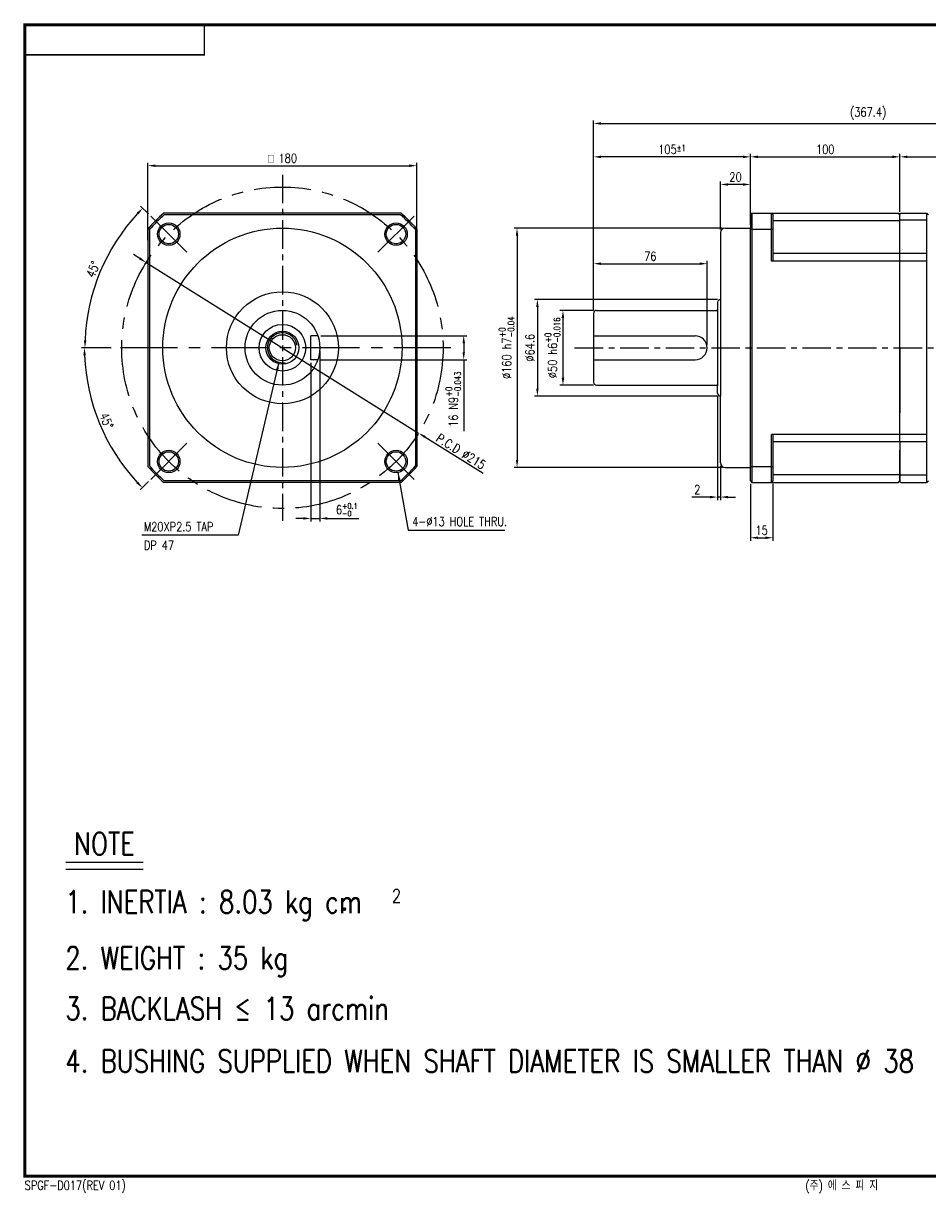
# Model space of a CAD drawing. Header units: inches. Extents: x 7 to 13571, y -3029 to 433.
# Tile 1 of 2: x 7 to 309, y 42 to 433. Entities that reach past the tile are written whole.
import ezdxf
from ezdxf.enums import TextEntityAlignment as Align

# ---------------------------------------------------------------- set-up
doc = ezdxf.new("R2010")
doc.units = ezdxf.units.IN
doc.header["$LTSCALE"] = 0.3
doc.linetypes.add('CENTER', pattern=[50.8, 31.75, -6.35, 6.35, -6.35])
for name, color, linetype in [('3', 3, 'Continuous'), ('7_ALL_FEATURES', 7, 'Continuous'), ('CENTER', 1, 'CENTER'), ('DIM', 3, 'Continuous'), ('M2', 9, 'Continuous'), ('OBJ', 7, 'Continuous')]:
    doc.layers.add(name, color=color, linetype=linetype)
doc.styles.add('HBRDS', font='SIMPLEX', dxfattribs={"width": 0.8, "height": 3, "bigfont": 'HBRDS'})
doc.styles.add('WHGTXT', font='simplex.shx', dxfattribs={"width": 0.8, "height": 3, "bigfont": 'whgtxt.shx'})
doc.styles.add('WHTMTXT', font='ROMANT.shx', dxfattribs={"width": 0.8, "height": 5, "bigfont": 'WHTMTXT.shx'})
doc.dimstyles.new('WHGTXT', dxfattribs={"dimtxt": 3, "dimasz": 2.5, "dimexe": 1, "dimexo": 1, "dimgap": 0.8, "dimtad": 1, "dimdsep": 46, "dimtxsty": 'WHGTXT', "dimcen": 0, "dimclrd": 3, "dimclre": 3, "dimclrt": 3, "dimazin": 2, "dimtfac": 1, "dimtmove": 0, "dimatfit": 3, "dimfxl": 0, "dimtolj": 1, "dimtzin": 0, "dimarcsym": 0})
doc.dimstyles.new('WHGTXT$0', dxfattribs={"dimtxt": 3, "dimasz": 2.5, "dimexe": 1, "dimexo": 1, "dimgap": 1, "dimtad": 1, "dimdec": 4, "dimdsep": 46, "dimtxsty": 'WHGTXT', "dimcen": 0, "dimclrd": 3, "dimclre": 3, "dimclrt": 3, "dimadec": 0, "dimazin": 0, "dimtfac": 1, "dimtdec": 4, "dimtmove": 0, "dimatfit": 3, "dimfxl": 0, "dimtvp": 1, "dimtolj": 1, "dimtzin": 0, "dimlwd": -1, "dimlwe": -1, "dimarcsym": 0})
doc.dimstyles.new('WHGTXT$2', dxfattribs={"dimtxt": 3, "dimasz": 2.5, "dimexe": 1, "dimexo": 1, "dimgap": 1, "dimtad": 1, "dimdec": 4, "dimdsep": 46, "dimtxsty": 'WHGTXT', "dimcen": 0, "dimclrd": 3, "dimclre": 3, "dimclrt": 3, "dimadec": 0, "dimazin": 0, "dimtfac": 1, "dimtdec": 4, "dimtmove": 0, "dimatfit": 3, "dimfxl": 0, "dimtvp": 1, "dimtolj": 1, "dimtzin": 0, "dimlwd": -1, "dimlwe": -1, "dimarcsym": 0})

# ---------------------------------------------------------------- blocks, each defined once
blk = doc.blocks.new('*D216')
at = {"color": 3}
for p, q in [((240.02, 364.12), (240.02, 380.22)), ((250.02, 365.62), (250.02, 380.22)), ((247.52, 379.22), (242.52, 379.22))]:
    blk.add_line(p, q, dxfattribs=at)
for points in [[(242.52, 379.63), (242.52, 378.8), (240.02, 379.22)], [(247.52, 379.63), (247.52, 378.8), (250.02, 379.22)]]:
    blk.add_solid(points, dxfattribs=at)
at = {"layer": 'Defpoints', "color": 0}
for p in [(240.02, 379.22), (250.02, 364.62), (240.02, 363.12)]:
    blk.add_point(p, dxfattribs=at)
at = {"color": 3, "insert": (245.02, 381.72), "char_height": 3, "attachment_point": 5, "style": 'WHGTXT'}
blk.add_mtext('\\A1;20', dxfattribs=at)
blk = doc.blocks.new('*D217')
at = {"color": 3}
for p, q in [((197.52, 337.12), (197.52, 389.46)), ((247.52, 388.46), (200.02, 388.46)), ((250.02, 370.12), (250.02, 389.46))]:
    blk.add_line(p, q, dxfattribs=at)
for points in [[(200.02, 388.88), (200.02, 388.04), (197.52, 388.46)], [(247.52, 388.88), (247.52, 388.04), (250.02, 388.46)]]:
    blk.add_solid(points, dxfattribs=at)
at = {"layer": 'Defpoints', "color": 0}
for p in [(197.52, 388.46), (250.02, 369.12), (197.52, 336.12)]:
    blk.add_point(p, dxfattribs=at)
at = {"color": 3, "insert": (223.77, 390.96), "char_height": 3, "attachment_point": 5, "style": 'WHGTXT'}
blk.add_mtext('\\A2;105{\\H2.100000;±1}', dxfattribs=at)
blk = doc.blocks.new('*D218')
at = {"color": 3}
for p, q in [((250.02, 370.12), (250.02, 389.46)), ((252.52, 388.46), (297.52, 388.46)), ((300.02, 370.12), (300.02, 389.46))]:
    blk.add_line(p, q, dxfattribs=at)
for points in [[(252.52, 388.88), (252.52, 388.04), (250.02, 388.46)], [(297.52, 388.88), (297.52, 388.04), (300.02, 388.46)]]:
    blk.add_solid(points, dxfattribs=at)
at = {"layer": 'Defpoints', "color": 0}
for p in [(300.02, 388.46), (250.02, 369.12), (300.02, 369.12)]:
    blk.add_point(p, dxfattribs=at)
at = {"color": 3, "insert": (275.02, 390.96), "char_height": 3, "attachment_point": 5, "style": 'WHGTXT'}
blk.add_mtext('\\A1;100', dxfattribs=at)
blk = doc.blocks.new('*D219')
at = {"color": 3}
for p, q in [((197.52, 337.12), (197.52, 353.73)), ((200.02, 352.73), (233.02, 352.73)), ((235.52, 325.62), (235.52, 353.73))]:
    blk.add_line(p, q, dxfattribs=at)
for points in [[(200.02, 353.15), (200.02, 352.32), (197.52, 352.73)], [(233.02, 353.15), (233.02, 352.32), (235.52, 352.73)]]:
    blk.add_solid(points, dxfattribs=at)
at = {"layer": 'Defpoints', "color": 0}
for p in [(235.52, 352.73), (197.52, 336.12), (235.52, 324.62)]:
    blk.add_point(p, dxfattribs=at)
at = {"color": 3, "insert": (216.52, 355.23), "char_height": 3, "attachment_point": 5, "style": 'WHGTXT'}
blk.add_mtext('\\A1;76', dxfattribs=at)
blk = doc.blocks.new('*D220')
at = {"color": 3}
for p, q in [((300.02, 370.37), (300.02, 389.46)), ((302.52, 388.46), (334.22, 388.46)), ((336.72, 361.12), (336.72, 389.46))]:
    blk.add_line(p, q, dxfattribs=at)
for points in [[(302.52, 388.88), (302.52, 388.04), (300.02, 388.46)], [(334.22, 388.88), (334.22, 388.04), (336.72, 388.46)]]:
    blk.add_solid(points, dxfattribs=at)
at = {"layer": 'Defpoints', "color": 0}
for p in [(336.72, 388.46), (300.02, 369.37), (336.72, 360.12)]:
    blk.add_point(p, dxfattribs=at)
at = {"color": 3, "insert": (318.37, 390.96), "char_height": 3, "attachment_point": 5, "style": 'WHGTXT'}
blk.add_mtext('\\A1;73.4', dxfattribs=at)
blk = doc.blocks.new('*D223')
at = {"color": 3}
for p, q in [((48.47, 360.62), (48.47, 386.5)), ((50.97, 385.5), (135.97, 385.5)), ((138.47, 360.62), (138.47, 386.5))]:
    blk.add_line(p, q, dxfattribs=at)
for points in [[(50.97, 385.92), (50.97, 385.08), (48.47, 385.5)], [(135.97, 385.92), (135.97, 385.08), (138.47, 385.5)]]:
    blk.add_solid(points, dxfattribs=at)
at = {"layer": 'Defpoints', "color": 0}
for p in [(138.47, 385.5), (48.47, 359.62), (138.47, 359.62)]:
    blk.add_point(p, dxfattribs=at)
at = {"color": 3, "insert": (93.47, 388), "char_height": 3, "attachment_point": 5, "style": 'WHGTXT'}
blk.add_mtext('\\A1;{\\Famgdt;o} 180', dxfattribs=at)
blk = doc.blocks.new('*D224')
at = {"color": 3, "lineweight": -2}
for p, q in [((105.97, 323.62), (105.97, 266.55)), ((102.97, 319.62), (102.97, 266.55)), ((100.47, 267.55), (97.97, 267.55)), ((102.97, 267.55), (105.97, 267.55)), ((108.47, 267.55), (119.04, 267.55))]:
    blk.add_line(p, q, dxfattribs=at)
at = {"color": 3}
for points in [[(100.47, 267.97), (100.47, 267.14), (102.97, 267.55)], [(108.47, 267.97), (108.47, 267.14), (105.97, 267.55)]]:
    blk.add_solid(points, dxfattribs=at)
at = {"layer": 'Defpoints', "color": 0}
for p in [(105.97, 324.62), (102.97, 320.62), (105.97, 267.55)]:
    blk.add_point(p, dxfattribs=at)
at = {"color": 3, "insert": (115, 270.45), "char_height": 3, "attachment_point": 5, "style": 'WHGTXT'}
blk.add_mtext('\\A1;6{\\H1.800000;\\S+0.1^ -0;}', dxfattribs=at)
blk = doc.blocks.new('*D225')
at = {"color": 3, "lineweight": -2}
for p, q in [((45.78, 354.45), (43.66, 355.78)), ((47.9, 353.12), (139.04, 296.11)), ((160.67, 282.57), (141.16, 294.78))]:
    blk.add_line(p, q, dxfattribs=at)
at = {"color": 3}
for points in [[(46, 354.8), (45.56, 354.1), (47.9, 353.12)], [(141.38, 295.14), (140.94, 294.43), (139.04, 296.11)]]:
    blk.add_solid(points, dxfattribs=at)
at = {"layer": 'Defpoints', "color": 0}
for p in [(47.9, 353.12), (139.04, 296.11)]:
    blk.add_point(p, dxfattribs=at)
at = {"color": 3, "insert": (153.19, 289.96), "char_height": 3, "attachment_point": 5, "rotation": 327.9694, "style": 'WHGTXT'}
blk.add_mtext('\\A2;P.C.D ∅215', dxfattribs=at)
blk = doc.blocks.new('*D227')
at = {"color": 3}
for p, q in [((197.52, 337.12), (186.3, 337.12)), ((187.3, 334.62), (187.3, 314.62)), ((197.52, 312.12), (186.3, 312.12))]:
    blk.add_line(p, q, dxfattribs=at)
for points in [[(186.88, 334.62), (187.72, 334.62), (187.3, 337.12)], [(186.88, 314.62), (187.72, 314.62), (187.3, 312.12)]]:
    blk.add_solid(points, dxfattribs=at)
at = {"layer": 'Defpoints', "color": 0}
for p in [(198.52, 337.12), (187.3, 312.12), (198.52, 312.12)]:
    blk.add_point(p, dxfattribs=at)
at = {"color": 3, "insert": (183.81, 324.62), "char_height": 3, "attachment_point": 5, "rotation": 90, "style": 'WHGTXT'}
blk.add_mtext('\\A1;%%c50 h6{}{\\H0.71x;\\C3;\\S+0^ -0.016;}', dxfattribs=at)
blk = doc.blocks.new('*D228')
at = {"color": 3}
for p, q in [((197.52, 337.12), (197.52, 400.63)), ((200.02, 399.63), (378.72, 399.63)), ((381.22, 370.62), (381.22, 400.63))]:
    blk.add_line(p, q, dxfattribs=at)
for points in [[(200.02, 400.04), (200.02, 399.21), (197.52, 399.63)], [(378.72, 400.04), (378.72, 399.21), (381.22, 399.63)]]:
    blk.add_solid(points, dxfattribs=at)
at = {"layer": 'Defpoints', "color": 0}
for p in [(381.22, 399.63), (381.22, 369.62), (197.52, 336.12)]:
    blk.add_point(p, dxfattribs=at)
at = {"color": 3, "insert": (289.37, 402.91), "char_height": 3, "attachment_point": 5, "style": 'WHGTXT'}
blk.add_mtext('\\A1;(367.4)', dxfattribs=at)
blk = doc.blocks.new('A2')
at = {"layer": 'M2'}
for points, const_width in [([(553, 66), (553, 0), (0, 0), (0, 385), (553, 385), (553, 66)], 1), ([(0, 375), (60, 375), (60, 385)], 0.5)]:
    blk.add_lwpolyline(points, dxfattribs=dict(at, const_width=const_width))
at = {"layer": 'M2', "width": 0.8}
for s, style, p in [('SPGF-D017(REV 01)', 'HBRDS', (-0.07, -4.51)), ('(주) 에 스 피 지', 'WHTMTXT', (261.05, -4.66))]:
    blk.add_text(s, height=3, dxfattribs=dict(at, style=style)).set_placement(p)
blk = doc.blocks.new('*D211')
at = {"layer": '3', "color": 3}
for p, q in [((48.7, 369.39), (46.06, 372.02)), ((36.17, 324.62), (26.43, 324.62))]:
    blk.add_line(p, q, dxfattribs=at)
blk.add_arc((93.47, 324.62), 66.04, 137.169, 177.831, dxfattribs=at)
for points in [[(44.74, 369.8), (45.34, 369.23), (46.77, 371.32)], [(27.89, 327.11), (27.06, 327.12), (27.43, 324.62)]]:
    blk.add_solid(points, dxfattribs=at)
at = {"layer": 'Defpoints', "color": 0}
for p in [(49.41, 368.68), (36.27, 357.64), (61.52, 356.57), (37.17, 324.62), (149.77, 324.62)]:
    blk.add_point(p, dxfattribs=at)
at = {"layer": '3', "color": 3, "insert": (30.14, 350.85), "char_height": 3, "attachment_point": 5, "rotation": 67.5, "style": 'WHGTXT'}
blk.add_mtext('\\A1;45°', dxfattribs=at)
blk = doc.blocks.new('*D212')
at = {"layer": '3', "color": 3}
for p, q in [((36.17, 324.62), (26.26, 324.62)), ((48.7, 279.85), (45.94, 277.09))]:
    blk.add_line(p, q, dxfattribs=at)
blk.add_arc((93.47, 324.62), 66.21, 182.1634, 222.8366, dxfattribs=at)
for points in [[(26.89, 322.11), (27.72, 322.12), (27.26, 324.62)], [(45.22, 279.89), (44.62, 279.31), (46.65, 277.8)]]:
    blk.add_solid(points, dxfattribs=at)
at = {"layer": 'Defpoints', "color": 0}
for p in [(37.17, 324.62), (149.77, 324.62), (29.51, 307.48), (61.52, 292.66), (49.41, 280.55)]:
    blk.add_point(p, dxfattribs=at)
at = {"layer": '3', "color": 3, "insert": (34.61, 300.23), "char_height": 3, "attachment_point": 5, "rotation": 292.5, "style": 'WHGTXT'}
blk.add_mtext('\\A1;45°', dxfattribs=at)
blk = doc.blocks.new('*D214')
at = {"layer": '3', "color": 3}
for p, q in [((106.31, 328.62), (155.11, 328.62)), ((154.11, 326.12), (154.11, 323.12)), ((106.31, 320.62), (155.11, 320.62)), ((154.11, 320.62), (154.11, 296.73))]:
    blk.add_line(p, q, dxfattribs=at)
for points in [[(153.7, 326.12), (154.53, 326.12), (154.11, 328.62)], [(153.7, 323.12), (154.53, 323.12), (154.11, 320.62)]]:
    blk.add_solid(points, dxfattribs=at)
at = {"layer": 'Defpoints', "color": 0}
for p in [(105.31, 328.62), (105.31, 320.62), (154.11, 320.62)]:
    blk.add_point(p, dxfattribs=at)
at = {"layer": '3', "color": 3, "insert": (150.63, 307.42), "char_height": 3, "attachment_point": 5, "rotation": 90, "style": 'WHGTXT'}
blk.add_mtext('\\A1;16 N9{}{\\H0.71x;\\C3;\\S+0^ -0.043;}', dxfattribs=at)
blk = doc.blocks.new('*D215')
at = {"layer": '3', "color": 3}
for p, q in [((240.52, 364.62), (170.95, 364.62)), ((171.95, 362.12), (171.95, 287.12)), ((240.52, 284.62), (170.95, 284.62))]:
    blk.add_line(p, q, dxfattribs=at)
for points in [[(171.53, 362.12), (172.36, 362.12), (171.95, 364.62)], [(171.53, 287.12), (172.36, 287.12), (171.95, 284.62)]]:
    blk.add_solid(points, dxfattribs=at)
at = {"layer": 'Defpoints', "color": 0}
for p in [(241.52, 364.62), (171.95, 284.62), (241.52, 284.62)]:
    blk.add_point(p, dxfattribs=at)
at = {"layer": '3', "color": 3, "insert": (168.46, 324.62), "char_height": 3, "attachment_point": 5, "rotation": 90, "style": 'WHGTXT'}
blk.add_mtext('\\A1;%%c160 h7{}{\\H0.71x;\\C3;\\S+0^ -0.04;}', dxfattribs=at)
blk = doc.blocks.new('*D233')
at = {"color": 3}
for p, q in [((239.02, 340.77), (177.75, 340.77)), ((178.75, 338.27), (178.75, 310.97)), ((239.02, 308.47), (177.75, 308.47))]:
    blk.add_line(p, q, dxfattribs=at)
for points in [[(178.34, 338.27), (179.17, 338.27), (178.75, 340.77)], [(178.34, 310.97), (179.17, 310.97), (178.75, 308.47)]]:
    blk.add_solid(points, dxfattribs=at)
at = {"layer": 'Defpoints', "color": 0}
for p in [(240.02, 340.77), (178.75, 308.47), (240.02, 308.47)]:
    blk.add_point(p, dxfattribs=at)
at = {"color": 3, "insert": (176.25, 324.62), "char_height": 3, "attachment_point": 5, "rotation": 90, "style": 'WHGTXT'}
blk.add_mtext('\\A1;%%c64.6', dxfattribs=at)
blk = doc.blocks.new('*D234')
at = {"color": 3}
for p, q in [((239.02, 308.47), (239.02, 273.69)), ((240.02, 285.12), (240.02, 273.69)), ((236.52, 274.69), (230.42, 274.69)), ((240.02, 274.69), (239.02, 274.69)), ((242.52, 274.69), (245.02, 274.69))]:
    blk.add_line(p, q, dxfattribs=at)
for points in [[(236.52, 275.11), (236.52, 274.28), (239.02, 274.69)], [(242.52, 275.11), (242.52, 274.28), (240.02, 274.69)]]:
    blk.add_solid(points, dxfattribs=at)
at = {"layer": 'Defpoints', "color": 0}
for p in [(239.02, 309.47), (240.02, 286.12), (240.02, 274.69)]:
    blk.add_point(p, dxfattribs=at)
at = {"color": 3, "insert": (232.22, 277.19), "char_height": 3, "attachment_point": 5, "style": 'WHGTXT'}
blk.add_mtext('\\A1;2', dxfattribs=at)
blk = doc.blocks.new('*D235')
at = {"color": 3}
for p, q in [((250.02, 279.12), (250.02, 260.09)), ((257.52, 279.12), (257.52, 260.09)), ((252.52, 261.09), (255.02, 261.09))]:
    blk.add_line(p, q, dxfattribs=at)
for points in [[(252.52, 261.51), (252.52, 260.67), (250.02, 261.09)], [(255.02, 261.51), (255.02, 260.67), (257.52, 261.09)]]:
    blk.add_solid(points, dxfattribs=at)
at = {"layer": 'Defpoints', "color": 0}
for p in [(250.02, 280.12), (257.52, 280.12), (257.52, 261.09)]:
    blk.add_point(p, dxfattribs=at)
at = {"color": 3, "insert": (253.77, 263.59), "char_height": 3, "attachment_point": 5, "style": 'WHGTXT'}
blk.add_mtext('\\A1;15', dxfattribs=at)

msp = doc.modelspace()

# ---------------------------------------------------------------- linework, layer by layer
for p, q in [((250.522667, 369.616016), (250.522667, 279.616016)), ((257.022667, 353.616016), (257.022667, 369.616016)), ((250.022667, 364.302286), (257.522667, 364.302286)), ((309.022667, 367.239367), (300.022667, 367.239367)), ((309.022667, 356.116016), (300.022667, 356.116016)), ((257.022667, 279.616016), (257.022667, 295.616016)), ((250.022667, 284.929747), (257.522667, 284.929747)), ((309.022667, 281.992666), (300.022667, 281.992666))]:
    msp.add_line(p, q)
for radius in [12.5, 7.809401, 5.5, 4.375]:
    msp.add_circle((93.46921, 324.616016), radius)
for start, end in [(131.40962211, 138.59037789), (41.40962211, 48.59037789), (221.40962211, 228.59037789), (311.40962211, 318.59037789)]:
    msp.add_arc((93.46921, 324.616016), 60, start, end)
at = {"layer": '3'}
for p, q in [((132.966045, 369.116016), (53.972375, 369.116016)), ((309.022667, 279.616016), (309.022667, 369.616016)), ((48.96921, 364.112852), (48.96921, 285.119181)), ((137.96921, 364.112852), (137.96921, 285.119181)), ((300.022667, 367.116016), (257.522667, 367.116016)), ((300.022667, 356.116016), (257.522667, 356.116016)), ((309.022667, 293.116016), (257.522667, 293.116016)), ((300.022667, 282.116016), (257.522667, 282.116016)), ((132.966045, 280.116016), (53.972375, 280.116016)), ((20.998839, 152.613841), (46.875297, 152.613841)), ((20.998839, 150.321805), (46.875297, 150.321805))]:
    msp.add_line(p, q, dxfattribs=at)
at = {"layer": '3', "ltscale": 25.4}
msp.add_line((299.522667, 369.616016), (300.022667, 369.116016), dxfattribs=at)
at = {"layer": '3'}
for centre in [(55.46222, 362.623006), (131.476199, 362.623006), (55.46222, 286.609027), (131.476199, 286.609027)]:
    msp.add_circle(centre, 3.75, dxfattribs=at)
for radius, start, end in [(59.5, 131.59127714, 138.40872286), (59.5, 41.59127714, 48.40872286), (5, 9.29608322, 281.19380525), (59.5, 221.59127714, 228.40872286), (59.5, 311.59127714, 318.40872286)]:
    msp.add_arc((93.46921, 324.616016), radius, start, end, dxfattribs=at)
at = {"layer": '7_ALL_FEATURES', "color": 7, "linetype": 'Continuous'}
for p, q in [((309.022667, 369.616016), (309.522667, 369.116016)), ((309.022667, 279.616016), (309.522667, 280.116016))]:
    msp.add_line(p, q, dxfattribs=at)
at = {"layer": 'CENTER'}
for p, q in [((93.46921, 382.484855), (93.46921, 266.747177)), ((191.214075, 324.616016), (385.173809, 324.616016))]:
    msp.add_line(p, q, dxfattribs=at)
at = {"layer": 'CENTER', "ltscale": 2}
for p, q in [((61.518001, 356.567225), (49.40644, 368.678786)), ((125.420419, 356.567225), (137.53198, 368.678786)), ((149.77259, 324.616016), (37.16583, 324.616016)), ((61.518001, 292.664807), (49.40644, 280.553246)), ((125.420419, 292.664807), (137.53198, 280.553246))]:
    msp.add_line(p, q, dxfattribs=at)
msp.add_circle((93.46921, 324.616016), 53.75, dxfattribs=at)
at = {"layer": 'OBJ', "ltscale": 25.4}
for p, q in [((133.15548, 369.616016), (53.78294, 369.616016)), ((250.022667, 369.116016), (250.522667, 369.616016)), ((250.022667, 369.116016), (250.022667, 364.616016)), ((250.522667, 369.616016), (299.522667, 369.616016)), ((257.022667, 369.616016), (257.522667, 369.116016)), ((257.022667, 369.616016), (299.522667, 369.616016)), ((257.522667, 369.116016), (257.522667, 353.616016)), ((299.522667, 369.616016), (300.022667, 369.116016)), ((300.022667, 369.116016), (299.522667, 369.616016)), ((300.022667, 369.366016), (300.272667, 369.616016)), ((300.022667, 324.616016), (300.022667, 369.366016)), ((300.022667, 293.116016), (300.022667, 369.116016)), ((300.272667, 369.616016), (309.022667, 369.616016)), ((48.46921, 364.302286), (48.46921, 284.929747)), ((138.46921, 364.302286), (138.46921, 284.929747)), ((241.522667, 364.616016), (250.022667, 364.616016)), ((250.022667, 280.116016), (250.022667, 364.616016)), ((240.022667, 363.116016), (240.022667, 308.466016)), ((309.022667, 353.616016), (257.022667, 353.616016)), ((198.522667, 337.116016), (238.772667, 337.116016)), ((239.022667, 339.766016), (239.022667, 311.866016)), ((197.522667, 336.116016), (197.522667, 313.116016)), ((105.311929, 328.616016), (102.96921, 328.616016)), ((102.96921, 320.616016), (102.96921, 328.616016)), ((197.522667, 328.616016), (231.522667, 328.616016)), ((300.022667, 324.616016), (300.022667, 302.843634)), ((105.311929, 320.616016), (102.96921, 320.616016)), ((197.522667, 320.616016), (231.522667, 320.616016)), ((198.522667, 312.116016), (238.772667, 312.116016)), ((239.022667, 309.466016), (239.022667, 311.866016)), ((240.022667, 286.116016), (240.022667, 308.466016)), ((309.022667, 295.616016), (257.022667, 295.616016)), ((257.522667, 295.616016), (257.522667, 280.116016)), ((300.022667, 293.116016), (300.022667, 279.866016)), ((300.022667, 280.116016), (300.022667, 290.359548)), ((300.022667, 280.116016), (300.022667, 290.359548)), ((241.522667, 284.616016), (250.022667, 284.616016)), ((133.15548, 279.616016), (53.78294, 279.616016)), ((250.022667, 280.116016), (250.522667, 279.616016)), ((250.522667, 279.616016), (299.522667, 279.616016)), ((257.522667, 280.116016), (257.022667, 279.616016)), ((257.022667, 279.616016), (299.522667, 279.616016)), ((299.522667, 279.616016), (300.022667, 280.116016)), ((299.522667, 279.616016), (300.022667, 280.116016)), ((300.022667, 279.866016), (300.272667, 279.616016)), ((300.272667, 279.616016), (309.022667, 279.616016))]:
    msp.add_line(p, q, dxfattribs=at)
for centre, radius in [((55.46222, 362.623006), 3.25), ((93.46921, 324.616016), 40), ((131.476199, 362.623006), 3.25), ((93.46921, 324.616016), 18.723314), ((55.46222, 286.609027), 3.25), ((131.476199, 286.609027), 3.25)]:
    msp.add_circle(centre, radius, dxfattribs=at)
for centre, radius, start, end in [((241.522667, 363.116016), 1.5, 90, 180), ((240.022667, 339.766016), 1, 90, 180), ((198.522667, 336.116016), 1, 90, 180), ((238.772667, 337.366016), 0.25, 270, 0), ((231.522667, 324.616016), 4, 270, 90), ((198.522667, 313.116016), 1, 180, 270), ((238.772667, 311.866016), 0.25, 360, 90), ((240.022667, 309.466016), 1, 180, 270), ((241.522667, 286.116016), 1.5, 180, 270)]:
    msp.add_arc(centre, radius, start, end, dxfattribs=at)

# ---------------------------------------------------------------- block references
at = {"layer": '3'}
msp.add_blockref('A2', (7.330509, 47.58484), dxfattribs=at)

# ---------------------------------------------------------------- texts
at = {"layer": 'DIM', "color": 3, "style": 'WHGTXT', "width": 0.8}
for s, p in [('M20XP2.5 TAP', (47.13357, 263.291531)), ('4-%%C13 HOLE THRU.', (136.862443, 265.021745)), ('DP 47', (47.13357, 257.106871))]:
    msp.add_text(s, height=3, dxfattribs=at).set_placement(p)
at = {"layer": 'OBJ', "ltscale": 25.4, "style": 'WHGTXT', "width": 0.8}
for s, height, p in [('NOTE', 7.5, (23.805718, 158.769918)), ('1. INERTIA : 8.03 kg cm', 7.5, (20.840185, 139.359294)), ('2', 4.5, (130.070851, 141.361613)), ('.', 7.5, (112.974612, 140.330833)), ('2. WEIGHT : 35 kg', 7.5, (20.840185, 120.609397)), ('3. BACKLASH ≤ 13 arcmin', 7.5, (20.840185, 103.677459)), ('4. BUSHING SUPPLIED WHEN SHAFT DIAMETER IS SMALLER THAN %%C 38', 7.5, (20.840185, 86.100495))]:
    msp.add_text(s, height=height, dxfattribs=at).set_placement(p, align=Align.MIDDLE_LEFT)

# ---------------------------------------------------------------- dimensions: what is measured, and where the dimension line sits
for base, p1, p2, dimstyle, override, picture, middle in [((381.222667, 399.625603), (197.522667, 336.116016), (381.222667, 369.616016), 'WHGTXT$0', {"dimlfac": 2, "dimpost": '(<>)'}, '*D228', (289.372667, 399.625603)), ((197.522667, 388.458822), (250.022667, 369.116016), (197.522667, 336.116016), 'WHGTXT$0', {"dimlfac": 2, "dimtol": 1, "dimtp": 1, "dimtm": 1, "dimtfac": 0.7, "dimtolj": 2, "dimtzin": 8}, '*D217', (223.772667, 388.458822)), ((240.022667, 379.217675), (250.022667, 364.616016), (240.022667, 363.116016), 'WHGTXT$0', {"dimlfac": 2}, '*D216', (245.022667, 379.217675)), ((235.522667, 352.732794), (197.522667, 336.116016), (235.522667, 324.616016), 'WHGTXT$0', {"dimlfac": 2}, '*D219', (216.522667, 352.732794)), ((105.96921, 267.551745), (102.96921, 320.616016), (105.96921, 324.616016), 'WHGTXT', {"dimtxt": 3, "dimgap": 0.8, "dimlfac": 2, "dimtol": 1, "dimlim": 0, "dimtp": 0.1, "dimtm": 1e-09, "dimtfac": 0.6, "dimtzin": 8}, '*D224', (115.003496, 267.551745)), ((240.022667, 274.694366), (239.022667, 309.466016), (240.022667, 286.116016), 'WHGTXT$0', {"dimlfac": 2}, '*D234', (232.222667, 274.694366))]:
    dim = msp.add_linear_dim(base=base, p1=p1, p2=p2, dimstyle=dimstyle, override=override)
    dim.commit()
    dim.dimension.update_dxf_attribs({"geometry": picture, "text_midpoint": middle, "dimtype": 160})
dim = msp.add_linear_dim(base=(138.46921, 385.498587), p1=(48.46921, 359.616016), p2=(138.46921, 359.616016), text='{\\Famgdt;o} <>', dimstyle='WHGTXT$0', override={"dimlfac": 2})
dim.commit()
dim.dimension.update_dxf_attribs({"geometry": '*D223', "text_midpoint": (93.46921, 385.498587), "dimtype": 160})
for base, p1, p2, picture, middle in [((300.022667, 388.458822), (250.022667, 369.116016), (300.022667, 369.116016), '*D218', (275.022667, 390.958822)), ((336.722667, 388.458822), (300.022667, 369.366016), (336.722667, 360.116016), '*D220', (318.372667, 390.958822)), ((257.522667, 261.089371), (250.022667, 280.116016), (257.522667, 280.116016), '*D235', (253.772667, 263.589371))]:
    dim = msp.add_linear_dim(base=base, p1=p1, p2=p2, dimstyle='WHGTXT$0', override={"dimlfac": 2})
    dim.commit()
    dim.dimension.update_dxf_attribs({"geometry": picture, "text_midpoint": middle})
dim = msp.add_diameter_dim_2p(p1=(47.901825, 353.123487), p2=(139.036595, 296.108545), text='P.C.D <>', dimstyle='WHGTXT', override={"dimlfac": 2, "dimtp": 0.2, "dimtm": 0.2, "dimtfac": 0.6, "dimtolj": 2, "dimtzin": 8})
dim.commit()
dim.dimension.update_dxf_attribs({"geometry": '*D225', "text_midpoint": (153.193954, 289.964557)})
dim = msp.add_linear_dim(base=(178.75454, 308.466016), p1=(240.022667, 340.766016), p2=(240.022667, 308.466016), angle=90, text='%%c<>', dimstyle='WHGTXT$0', override={"dimlfac": 2})
dim.commit()
dim.dimension.update_dxf_attribs({"geometry": '*D233', "text_midpoint": (176.25454, 324.616016)})
dim = msp.add_linear_dim(base=(187.298854, 312.116016), p1=(198.522667, 337.116016), p2=(198.522667, 312.116016), angle=90, text='%%c<> h6{}{\\H0.71x;\\C3;\\S+0^ -0.016;}', dimstyle='WHGTXT$0', override={"dimlfac": 2, "dimtp": 1e-09, "dimtm": 0.016, "dimtfac": 0.7, "dimtdec": 3, "dimtzin": 8})
dim.commit()
dim.dimension.update_dxf_attribs({"geometry": '*D227', "text_midpoint": (187.298854, 324.616016), "dimtype": 160})
at = {"layer": '3'}
for base, line1, line2, picture, middle in [((36.274229, 357.637554), ((149.77259, 324.616016), (37.16583, 324.616016)), ((61.518001, 356.567225), (49.40644, 368.678786)), '*D211', (30.143666, 350.846315)), ((29.511915, 307.478711), ((61.518001, 292.664807), (49.40644, 280.553246)), ((149.77259, 324.616016), (37.16583, 324.616016)), '*D212', (34.605644, 300.233929))]:
    dim = msp.add_angular_dim_2l(base=base, line1=line1, line2=line2, dimstyle='WHGTXT$2', dxfattribs=at)
    dim.commit()
    dim.dimension.update_dxf_attribs({"geometry": picture, "text_midpoint": middle})
for base, p1, p2, text, override, picture, middle in [((171.945947, 284.616016), (241.522667, 364.616016), (241.522667, 284.616016), '%%c<> h7{}{\\H0.71x;\\C3;\\S+0^ -0.04;}', {"dimlfac": 2, "dimtp": 1e-09, "dimtm": 0.04, "dimtfac": 0.7, "dimtzin": 8}, '*D215', (171.945947, 324.616016)), ((154.112424, 320.616016), (105.311929, 328.616016), (105.311929, 320.616016), '<> N9{}{\\H0.71x;\\C3;\\S+0^ -0.043;}', {"dimlfac": 2, "dimtp": 1e-09, "dimtm": 0.043, "dimtfac": 0.7, "dimtzin": 8}, '*D214', (154.112424, 307.421016))]:
    dim = msp.add_linear_dim(base=base, p1=p1, p2=p2, angle=90, text=text, dimstyle='WHGTXT$0', override=override, dxfattribs=at)
    dim.commit()
    dim.dimension.update_dxf_attribs({"geometry": picture, "text_midpoint": middle, "dimtype": 160})

# ---------------------------------------------------------------- leaders
msp.add_leader([(132.128081, 282.916121), (135.527449, 263.658721), (167.909741, 263.658721)], dimstyle='WHGTXT', override={"dimgap": 0.8, "dimtad": 0})
msp.add_leader([(92.320866, 319.749672), (78.67146, 261.9075), (46.399054, 261.9075)], dimstyle='WHGTXT', dxfattribs=at)

doc.saveas('drawing.dxf')
